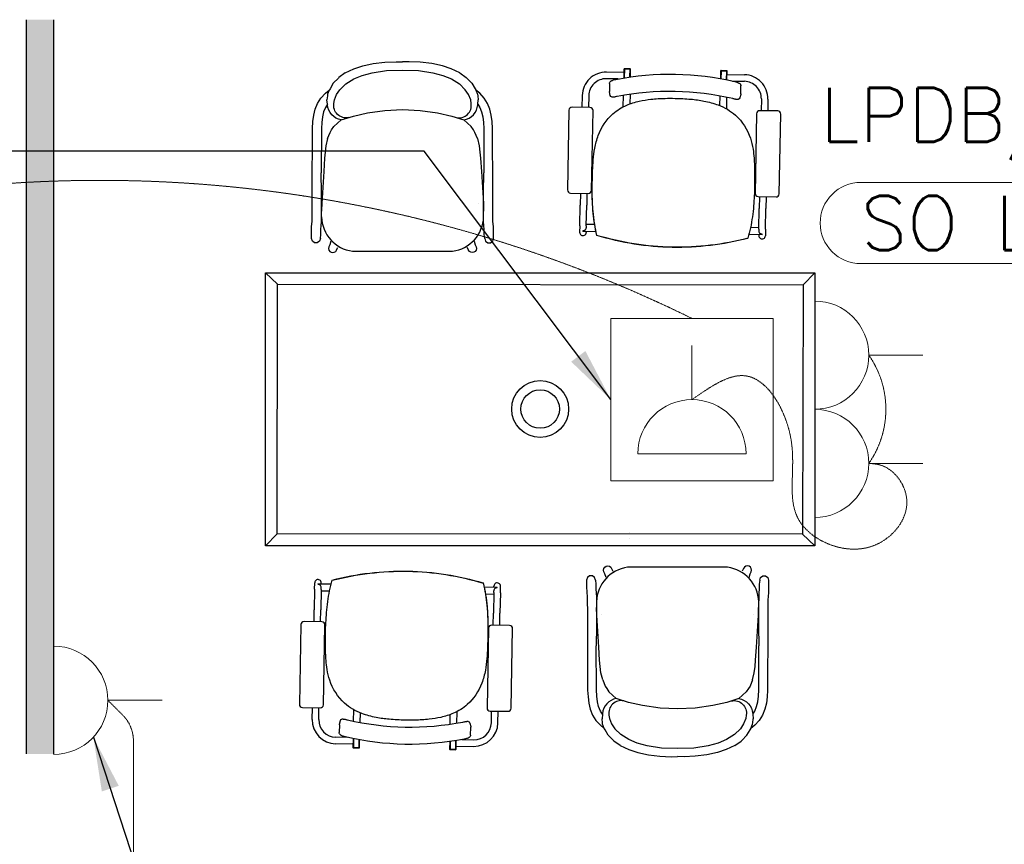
# Model space of a CAD drawing. Header units: millimetres. Extents: x -11575 to 52845, y -36266 to 23021.
# Tile 29 of 184: x 10835 to 13565, y 13865 to 16152. Entities that reach past the tile are written whole.
import ezdxf
from ezdxf.enums import TextEntityAlignment as Align

# ---------------------------------------------------------------- set-up
doc = ezdxf.new("R2010")
doc.units = ezdxf.units.MM
doc.header["$MEASUREMENT"] = 0
doc.linetypes.add('HIDDENX2', pattern=[0.75, 0.5, -0.25])
doc.layers.get('0').update_dxf_attribs({"lineweight": 5})
doc.layers.add('ELEC-SO-LVL-TAG', color=7, linetype='Continuous')
doc.layers.add('GREY SCALE', color=9, linetype='Continuous', true_color=0x808080)
for name, color, linetype, lineweight, true_color in [('GREYSCALE', 9, 'Continuous', 0, 0x808080), ('M-MEP-ELPR-CKT', 7, 'HIDDENX2', 20, 0x960000), ('M-MEP-ELPR-SOCKET', 5, 'Continuous', 20, 0x0000ff)]:
    doc.layers.add(name, color=color, linetype=linetype, lineweight=lineweight, true_color=true_color)
doc.layers.add('M-MEP-ELLG-TEXT', color=7, linetype='Continuous', lineweight=20)
doc.styles.add('Oswald Light', font='txt')
doc.styles.add('ROMANS-100', font='romans.shx')
doc.styles.get("Standard").update_dxf_attribs({"font": 'romans.shx'})
doc.dimstyles.new('MDS-50', dxfattribs={"dimtxt": 100, "dimasz": 100, "dimexe": 50, "dimexo": 50, "dimgap": 25, "dimtad": 1, "dimdec": 0, "dimtxsty": 'Oswald Light', "dimcen": 0, "dimdle": 1.5875, "dimazin": 0, "dimtfac": 1, "dimtdec": 0, "dimtix": 1, "dimtmove": 0, "dimatfit": 0, "dimfxl": 1, "dimfrac": 2, "dimtolj": 1, "dimarcsym": 0})

# ---------------------------------------------------------------- blocks, each defined once
blk = doc.blocks.new('FLOOR PLAN')
at = {"layer": 'GREYSCALE', "lineweight": -2, "ltscale": 0.25, "transparency": 33554687}
h = blk.add_hatch(color=0, dxfattribs=at)
h.dxf.hatch_style = 1
h.paths.add_polyline_path([(10853.6, 14115.7), (10929.9, 14115.7), (10929.9, 16151.6), (10853.6, 16151.6)])
at = {"layer": 'GREYSCALE', "color": 0, "lineweight": -2, "ltscale": 0.25}
for p, q in [((10853.6, 16151.6), (10853.6, 14115.7)), ((10929.9, 14115.7), (10929.9, 16151.6))]:
    blk.add_line(p, q, dxfattribs=at)
at = {"layer": 'GREYSCALE', "color": 0, "lineweight": -2}
for p, q in [((12510.4, 16005.2), (12462.1, 16006.1)), ((12510.5, 16014.3), (12510.1, 15990.1)), ((12511.7, 16014), (12511.3, 15990.3)), ((12527.5, 16014), (12511.7, 16014.3)), ((12511.7, 16014.3), (12511.7, 16014)), ((12527.5, 16013.7), (12511.7, 16014)), ((12527.5, 16015.2), (12511.8, 16015.5)), ((12527.1, 15992.7), (12527.5, 16014)), ((12527.5, 16013.7), (12527.1, 15992.7)), ((12528.3, 15992.9), (12528.7, 16014)), ((12778.3, 16009.3), (12777.9, 15988.2)), ((12779.5, 16009), (12779.1, 15987.9)), ((12795.3, 16009), (12779.5, 16009.3)), ((12779.5, 16009.3), (12779.5, 16009)), ((12795.3, 16008.7), (12779.5, 16009)), ((12795.3, 16010.2), (12779.6, 16010.5)), ((12794.9, 15984.9), (12795.3, 16009)), ((12795.3, 16008.7), (12794.9, 15984.9)), ((12796, 15984.7), (12796.5, 16009)), ((12796.3, 15999.8), (12844.6, 15998.9)), ((12494.4, 15987.4), (12461.8, 15988)), ((12470.4, 15974.9), (12470, 15952.9)), ((12811.2, 15981.4), (12844.2, 15980.8)), ((12834.3, 15946.1), (12834.7, 15968.1)), ((12394.6, 15941.1), (12394, 15908.5)), ((12412.8, 15940.8), (12412.2, 15908.2)), ((12472.5, 15941.5), (12470.2, 15951.2)), ((12508.6, 15910), (12509.2, 15941.7)), ((12527.4, 15944.6), (12526.9, 15918)), ((12834, 15944.4), (12831.3, 15934.8)), ((11706.3, 15918.7), (11706.4, 15919.5)), ((12087.1, 15918.7), (12086.9, 15919.5)), ((12776.5, 15913.2), (12777, 15939.9)), ((12795.1, 15936.3), (12794.5, 15904.6)), ((12891.4, 15931.8), (12890.8, 15899.2)), ((12909.6, 15931.5), (12908.9, 15898.9)), ((11686.8, 15906.8), (11686.8, 15906.8)), ((11896.6, 15902.4), (11896.7, 15902.4)), ((12106.5, 15906.8), (12106.5, 15906.8)), ((12358, 15900.7), (12353.8, 15679.6)), ((12416.3, 15908.1), (12366.7, 15909)), ((12420.5, 15678.3), (12424.7, 15899.4)), ((12878.3, 15890.9), (12874.1, 15669.8)), ((12936.6, 15898.4), (12887, 15899.3)), ((12940.8, 15668.6), (12944.9, 15889.7)), ((12362.2, 15670.9), (12411.8, 15670)), ((12389.6, 15670.4), (12388.9, 15637.3)), ((12407.7, 15670), (12407.1, 15636.9)), ((11686.6, 15641.5), (11686.6, 15641.5)), ((12106.7, 15641.5), (12106.7, 15641.5)), ((12882.5, 15661.1), (12932.1, 15660.2)), ((12886.3, 15661.1), (12885.7, 15627.9)), ((12904.5, 15660.7), (12903.9, 15627.6)), ((12387.9, 15580.1), (12388.9, 15637.3)), ((12406, 15579.8), (12407.1, 15636.9)), ((12884.6, 15570.8), (12885.7, 15627.9)), ((12902.8, 15570.5), (12903.9, 15627.6)), ((12387.9, 15580.1), (12387.5, 15562.2)), ((12396.7, 15565.9), (12396.7, 15564.5)), ((12433, 15563.8), (12396.8, 15564.5)), ((12405.7, 15564.3), (12405.7, 15561.8)), ((12406, 15579.8), (12405.9, 15574.9)), ((12429.3, 15583.4), (12406.1, 15583.9)), ((12884.7, 15574.9), (12861.5, 15575.3)), ((12884.6, 15570.8), (12884.5, 15565.9)), ((12902.8, 15570.5), (12902.5, 15552.5)), ((12893.3, 15555.2), (12857.1, 15555.9)), ((12884.4, 15555.4), (12884.3, 15552.9)), ((12893.4, 15555.2), (12893.5, 15556.6)), ((12644.3, 15520.8), (12644.3, 15520.3)), ((12644.3, 15520.8), (12644.3, 15520.3)), ((12644.3, 15520.8), (12644.3, 15520.8)), ((12644.3, 15520.8), (12644.3, 15520.8)), ((11516.6, 15449.9), (11550, 15417.8)), ((13039.2, 15449.9), (13007.1, 15416.5)), ((11516.6, 14693), (11548.7, 14726.4)), ((12525.7, 14730.9), (12525.7, 14730.6)), ((12526.1, 14713.1), (12526.1, 14712.8)), ((13039.2, 14693), (13005.8, 14725.1)), ((11911.5, 14622.1), (11911.5, 14622.6)), ((11911.5, 14622.1), (11911.5, 14622.6)), ((11911.5, 14622.1), (11911.5, 14622.1)), ((11911.5, 14622.1), (11911.5, 14622.1)), ((11653, 14572.4), (11653.3, 14590.4)), ((11662.4, 14587.7), (11662.3, 14586.3)), ((11662.5, 14587.7), (11698.7, 14587)), ((11671.1, 14572.1), (11671.2, 14577)), ((11671.4, 14587.5), (11671.5, 14590)), ((12122.7, 14579.1), (12159, 14578.4)), ((12150, 14578.6), (12150.1, 14581.1)), ((12159.1, 14577), (12159.1, 14578.4)), ((12167.9, 14562.8), (12168.2, 14580.7)), ((11653, 14572.4), (11651.9, 14515.3)), ((11671.1, 14572.1), (11670.1, 14514.9)), ((11671.1, 14568), (11694.3, 14567.6)), ((12126.4, 14559.5), (12149.7, 14559)), ((12149.8, 14563.1), (12148.7, 14506)), ((12149.8, 14563.1), (12149.8, 14568)), ((12167.9, 14562.8), (12166.8, 14505.6)), ((11651.3, 14482.2), (11651.9, 14515.3)), ((11669.4, 14481.8), (11670.1, 14514.9)), ((12148.1, 14472.8), (12148.7, 14506)), ((12166.2, 14472.5), (12166.8, 14505.6)), ((12449, 14501.4), (12449, 14501.4)), ((12869.2, 14501.4), (12869.2, 14501.4)), ((11615, 14474.3), (11610.8, 14253.2)), ((11673.3, 14481.7), (11623.7, 14482.7)), ((11677.5, 14252), (11681.7, 14473)), ((12193.6, 14472), (12144, 14472.9)), ((12135.3, 14464.5), (12131.1, 14243.5)), ((12197.8, 14242.2), (12201.9, 14463.3)), ((11619.2, 14244.5), (11668.8, 14243.6)), ((11646.2, 14211.4), (11646.8, 14244)), ((11664.4, 14211.1), (11665, 14243.7)), ((11760.6, 14206.6), (11761.2, 14238.3)), ((11779.2, 14229.6), (11778.7, 14203)), ((12028.4, 14198.3), (12028.9, 14224.9)), ((12047.2, 14232.9), (12046.6, 14201.1)), ((12139.5, 14234.8), (12189.1, 14233.9)), ((12143, 14202.1), (12143.6, 14234.7)), ((12161.1, 14201.8), (12161.7, 14234.4)), ((12449.2, 14236.1), (12449.2, 14236.1)), ((12468.7, 14224.2), (12468.8, 14223.4)), ((12659.1, 14240.4), (12659.1, 14240.4)), ((12849.5, 14224.2), (12849.4, 14223.4)), ((12869, 14236.1), (12869, 14236.1)), ((11721.5, 14196.8), (11721.1, 14174.8)), ((11721.8, 14198.5), (11724.4, 14208.1)), ((12083.3, 14201.4), (12085.6, 14191.6)), ((12085.4, 14168), (12085.8, 14190)), ((11759.5, 14143), (11711.2, 14143.9)), ((11744.6, 14161.5), (11711.6, 14162.1)), ((11759.7, 14158.2), (11759.3, 14133.9)), ((11760.5, 14134.2), (11760.9, 14158)), ((11760.9, 14158), (11760.5, 14133.9)), ((11776.3, 14133.9), (11776.6, 14154.9)), ((11777.4, 14133.6), (11777.8, 14154.7)), ((12027.5, 14150), (12027.1, 14128.9)), ((12028.3, 14129.2), (12028.7, 14150.2)), ((12028.7, 14150.2), (12028.3, 14128.9)), ((12044.1, 14128.9), (12044.5, 14152.6)), ((12045.3, 14128.6), (12045.7, 14152.8)), ((12061.4, 14155.5), (12094, 14154.9)), ((11760.5, 14134.2), (11776.3, 14133.9)), ((11760.5, 14133.9), (11776.2, 14133.6)), ((11760.5, 14132.7), (11776.2, 14132.4)), ((11776.2, 14133.6), (11776.3, 14133.9)), ((12028.3, 14129.2), (12044.1, 14128.9)), ((12028.3, 14128.9), (12044.1, 14128.6)), ((12028.3, 14127.7), (12044, 14127.4)), ((12044.1, 14128.6), (12044.1, 14128.9)), ((12045.4, 14137.7), (12093.7, 14136.8))]:
    blk.add_line(p, q, dxfattribs=at)
at = {"layer": 'GREYSCALE', "color": 0, "lineweight": -2, "ltscale": 3}
for p, q in [((11516.6, 14693), (11516.6, 15449.9)), ((11516.6, 15449.9), (13039.2, 15449.9)), ((13039.2, 15449.9), (13039.2, 14693)), ((11548.7, 14726.4), (11550, 15417.8)), ((11550, 15417.8), (13007.1, 15416.5)), ((13007.1, 15416.5), (13005.8, 14725.1)), ((13005.8, 14725.1), (11548.7, 14726.4)), ((13039.2, 14693), (11516.6, 14693))]:
    blk.add_line(p, q, dxfattribs=at)
at = {"layer": 'GREYSCALE', "color": 0, "lineweight": -2}
for points in [[(11737.9, 16003.9), (11761.6, 16015.3), (11786.2, 16023.3), (11815.6, 16029.7), (11847.9, 16033.6), (11878.7, 16034.7), (11896.7, 16034.5)], [(12055.4, 16003.9), (12031.7, 16015.3), (12007.2, 16023.3), (11977.7, 16029.7), (11945.5, 16033.6), (11914.6, 16034.7), (11896.7, 16034.5)], [(11737.9, 16003.9), (11720.2, 15991.4), (11718.8, 15989.8), (11704.3, 15975.2), (11695.7, 15960.3), (11693.9, 15957.2), (11693.5, 15956.3), (11688.9, 15944.9), (11688.3, 15940.5), (11687.2, 15929.4)], [(11784.6, 15997.2), (11812.3, 16004.5), (11852, 16010.8), (11896.7, 16011.9), (11941.3, 16010.8), (11981, 16004.5), (12008.8, 15997.2), (12032.1, 15987.3), (12054.3, 15973.4)], [(12055.4, 16003.9), (12073.1, 15991.4), (12074.5, 15989.8), (12089, 15975.2), (12097.6, 15960.3), (12099.5, 15957.2), (12099.8, 15956.3), (12104.4, 15944.9), (12105, 15940.5), (12106.1, 15929.4)], [(11668.8, 15544.9), (11666.5, 15537.8), (11660.4, 15533.3), (11652.9, 15533.3), (11646.8, 15537.8), (11644.4, 15544.9), (11644.4, 15545.1), (11644.4, 15545.3), (11644.4, 15564.9), (11644.7, 15577.4), (11646, 15592.9), (11646.4, 15598.1), (11646.4, 15608.7), (11646.5, 15627.1), (11646.6, 15672.6), (11647.4, 15850.3), (11648.4, 15869), (11650.6, 15886.6), (11654.7, 15903.4), (11661.1, 15919.3), (11670.4, 15934.2), (11682.8, 15947.8), (11693.5, 15956.3)], [(12124.5, 15544.9), (12126.9, 15537.8), (12133, 15533.3), (12140.5, 15533.3), (12146.6, 15537.8), (12148.9, 15544.9), (12148.9, 15545.1), (12148.9, 15545.3), (12148.9, 15564.9), (12148.6, 15577.4), (12147.4, 15592.9), (12147, 15598.1), (12146.9, 15608.7), (12146.8, 15627.1), (12146.8, 15672.6), (12145.9, 15850.3), (12145, 15869), (12142.7, 15886.6), (12138.7, 15903.4), (12132.3, 15919.3), (12123, 15934.2), (12110.6, 15947.8), (12099.8, 15956.3)], [(11688.2, 15917), (11682.8, 15908.3), (11677.9, 15896), (11674.6, 15882.3), (11672.6, 15866.8), (11671.7, 15849.5), (11671.2, 15727.4)], [(12105.1, 15917), (12110.5, 15908.3), (12115.5, 15896), (12118.8, 15882.3), (12120.7, 15866.8), (12121.6, 15849.5), (12122.1, 15727.4)], [(11726.8, 15873.7), (11760.5, 15884.1), (11799.4, 15893.1), (11847.9, 15900.1), (11896.6, 15902.4), (11896.7, 15902.4), (11945.4, 15900.1), (11993.9, 15893.1), (12032.9, 15884.1), (12066.5, 15873.7)], [(11689, 15821.8), (11684.3, 15801.9), (11682, 15784.6), (11680.5, 15767.3), (11678.2, 15731.1), (11672.5, 15642.1), (11672, 15624.2), (11672, 15623.8), (11672.1, 15620.9)], [(12104.3, 15821.8), (12109.1, 15801.9), (12111.4, 15784.6), (12112.8, 15767.3), (12115.2, 15731.1), (12120.9, 15642.1), (12121.4, 15624.2), (12121.4, 15623.8), (12121.2, 15620.9)], [(11668.8, 15544.9), (11670.2, 15556), (11670.2, 15559), (11670.4, 15571.2), (11671.1, 15579.9), (11671.8, 15593.2), (11671.9, 15598.1), (11672, 15608.6), (11672, 15627), (11672.1, 15672.5), (11671.2, 15727.3)], [(12124.5, 15544.9), (12123.2, 15556), (12123.1, 15559), (12122.9, 15571.2), (12122.2, 15579.9), (12121.5, 15593.2), (12121.5, 15598.1), (12121.4, 15608.6), (12121.3, 15627), (12121.2, 15672.5), (12122.1, 15727.3)], [(11698.3, 15537.7), (11695.1, 15527.6), (11692.5, 15521.9), (11692.4, 15521.8), (11691.5, 15517.4), (11692.4, 15512.9), (11694.9, 15509.2), (11698.7, 15506.7), (11703.1, 15505.8), (11707.5, 15506.7), (11711.3, 15509.2), (11713.8, 15512.9), (11713.9, 15513.1), (11717.3, 15520.1)], [(12095, 15537.7), (12098.2, 15527.6), (12100.8, 15521.9), (12100.9, 15521.8), (12101.8, 15517.4), (12100.9, 15512.9), (12098.4, 15509.2), (12094.7, 15506.7), (12090.2, 15505.8), (12085.8, 15506.7), (12082, 15509.2), (12079.5, 15512.9), (12079.5, 15513.1), (12076, 15520.1)], [(12460.7, 14605.2), (12457.5, 14615.3), (12454.9, 14621), (12454.9, 14621.1), (12454, 14625.5), (12454.9, 14629.9), (12457.4, 14633.7), (12461.1, 14636.2), (12465.6, 14637.1), (12470, 14636.2), (12473.7, 14633.7), (12476.2, 14629.9), (12476.3, 14629.8), (12479.8, 14622.8)], [(12857.5, 14605.2), (12860.7, 14615.3), (12863.3, 14621), (12863.4, 14621.1), (12864.2, 14625.5), (12863.4, 14629.9), (12860.8, 14633.7), (12857.1, 14636.2), (12852.7, 14637.1), (12848.2, 14636.2), (12844.5, 14633.7), (12842, 14629.9), (12841.9, 14629.8), (12838.5, 14622.8)], [(12431.2, 14598), (12428.9, 14605.1), (12422.8, 14609.6), (12415.3, 14609.6), (12409.2, 14605.1), (12406.9, 14598), (12406.9, 14597.8), (12406.9, 14597.6), (12406.9, 14577.9), (12407.1, 14565.4), (12408.4, 14550), (12408.8, 14544.8), (12408.9, 14534.2), (12409, 14515.8), (12409, 14470.3), (12409.8, 14292.6), (12410.8, 14273.9), (12413, 14256.3), (12417.1, 14239.5), (12423.5, 14223.6), (12432.8, 14208.7), (12445.2, 14195.1), (12455.9, 14186.6)], [(12887, 14598), (12889.3, 14605.1), (12895.4, 14609.6), (12902.9, 14609.6), (12909, 14605.1), (12911.3, 14598), (12911.3, 14597.8), (12911.3, 14597.6), (12911.3, 14577.9), (12911.1, 14565.4), (12909.8, 14550), (12909.4, 14544.8), (12909.3, 14534.2), (12909.2, 14515.8), (12909.2, 14470.3), (12908.4, 14292.6), (12907.4, 14273.9), (12905.2, 14256.3), (12901.1, 14239.5), (12894.7, 14223.6), (12885.4, 14208.7), (12873, 14195.1), (12862.3, 14186.6)], [(12431.2, 14598), (12432.6, 14586.9), (12432.6, 14583.9), (12432.8, 14571.7), (12433.6, 14563), (12434.3, 14549.6), (12434.3, 14544.8), (12434.4, 14534.3), (12434.5, 14515.9), (12434.5, 14470.4), (12433.6, 14415.5)], [(12887, 14598), (12885.6, 14586.9), (12885.6, 14583.9), (12885.4, 14571.7), (12884.6, 14563), (12883.9, 14549.6), (12883.9, 14544.8), (12883.8, 14534.3), (12883.7, 14515.9), (12883.7, 14470.4), (12884.6, 14415.5)], [(12451.5, 14321.1), (12446.7, 14341), (12444.4, 14358.3), (12442.9, 14375.6), (12440.6, 14411.8), (12434.9, 14500.8), (12434.4, 14518.7), (12434.4, 14519.1), (12434.5, 14522)], [(12866.7, 14321.1), (12871.5, 14341), (12873.8, 14358.3), (12875.3, 14375.6), (12877.6, 14411.8), (12883.3, 14500.8), (12883.8, 14518.7), (12883.8, 14519.1), (12883.7, 14522)], [(12450.7, 14225.9), (12445.2, 14234.6), (12440.3, 14246.9), (12437, 14260.6), (12435.1, 14276.1), (12434.2, 14293.4), (12433.6, 14415.5)], [(12867.5, 14225.9), (12873, 14234.6), (12877.9, 14246.9), (12881.2, 14260.6), (12883.1, 14276.1), (12884, 14293.4), (12884.6, 14415.5)], [(12828.9, 14269.2), (12795.3, 14258.8), (12756.4, 14249.8), (12707.8, 14242.8), (12659.1, 14240.4), (12659.1, 14240.4), (12610.4, 14242.8), (12561.8, 14249.8), (12522.9, 14258.8), (12489.3, 14269.2)], [(12500.4, 14138.9), (12482.6, 14151.5), (12481.2, 14153.1), (12466.7, 14167.7), (12458.1, 14182.6), (12456.3, 14185.7), (12455.9, 14186.6), (12451.3, 14198), (12450.7, 14202.4), (12449.6, 14213.5)], [(12817.8, 14138.9), (12835.6, 14151.5), (12837, 14153.1), (12851.5, 14167.7), (12860.1, 14182.6), (12861.9, 14185.7), (12862.3, 14186.6), (12866.9, 14198), (12867.5, 14202.4), (12868.6, 14213.5)], [(12771.2, 14145.7), (12743.5, 14138.4), (12703.8, 14132.1), (12659.1, 14130.9), (12614.5, 14132.1), (12574.7, 14138.4), (12547, 14145.7), (12523.7, 14155.6), (12501.5, 14169.5)], [(12500.4, 14138.9), (12524, 14127.6), (12548.6, 14119.6), (12578.1, 14113.2), (12610.3, 14109.3), (12641.1, 14108.1), (12659.1, 14108.3)], [(12817.8, 14138.9), (12794.2, 14127.6), (12769.6, 14119.6), (12740.2, 14113.2), (12707.9, 14109.3), (12677.1, 14108.1), (12659.1, 14108.3)]]:
    blk.add_lwpolyline(points, dxfattribs=at)
for points in [[(11747.5, 15880.1, -0.526709), (11706.4, 15919.5), (11707.7, 15929.1), (11713.8, 15944), (11722.6, 15957.3), (11739.1, 15973.4), (11761.3, 15987.3), (11784.6, 15997.2)], [(12488.1, 15986.1), (12488.1, 15986.1, -0.106115), (12817.5, 15980)], [(12045.8, 15880.1, 0.526709), (12086.9, 15919.5), (12085.6, 15929.1), (12079.5, 15944), (12070.7, 15957.3), (12054.3, 15973.4)], [(12470.4, 15974.9, -0.143467), (12471.6, 15978.6, -0.07219), (12473.3, 15980.5, -0.039766), (12475, 15981.7, -0.022115), (12476.6, 15982.6, -0.017208), (12478.4, 15983.4, -0.021304), (12481.8, 15984.6, -0.027023), (12488.1, 15986.1)], [(12817.5, 15980, -0.026771), (12823.6, 15978.2, -0.020694), (12827, 15976.8, -0.016461), (12828.8, 15976, -0.042359), (12831.3, 15974.4, -0.059613), (12833.1, 15972.7, -0.104385), (12834.4, 15969.9, -0.06795), (12834.7, 15968.1)], [(12470.2, 15951.2), (12470.2, 15951.2, -0.062769), (12470, 15952.9)], [(12491.8, 15938.6, -0.004233), (12487.1, 15937.7, -0.00481), (12484.3, 15937.2, -0.008671), (12481.9, 15936.9, -0.011237), (12480.4, 15936.7, -0.022248), (12478.9, 15936.7, -0.039049), (12477.6, 15936.8, -0.300994), (12472.5, 15941.5)], [(12812, 15932.6), (12812, 15932.6, 0.105972), (12491.8, 15938.6)], [(12834.3, 15946.1), (12834.3, 15946.1, -0.062723), (12834, 15944.4)], [(11689, 15821.8), (11695.9, 15839.1), (11700.2, 15845.9), (11706.3, 15855.3), (11726.8, 15873.7, -0.349179), (11688.4, 15915.5), (11688.2, 15917), (11687.2, 15929.4)], [(12104.3, 15821.8), (12097.5, 15839.1), (12093.1, 15845.9), (12087.1, 15855.3), (12066.5, 15873.7, 0.349179), (12105, 15915.5), (12105.1, 15917), (12106.1, 15929.4)], [(12423.6, 15732.1, -0.009988), (12425.5, 15762.7, -0.0241), (12429.6, 15795.2, -0.045191), (12439.2, 15830.7, -0.119714), (12479.6, 15890.4, -0.080463), (12518, 15914.4, -0.046498), (12553, 15925.7, -0.028639), (12585.3, 15931.1, -0.022988), (12624.7, 15933.5, -0.010481), (12652, 15933.5)], [(12652, 15933.4, -0.017649), (12696, 15931.2, -0.024735), (12732.3, 15926.1, -0.04293), (12771.8, 15915.1, -0.092853), (12819.9, 15886.5, -0.127383), (12860.9, 15822.7, -0.0396), (12868.2, 15792.7, -0.022183), (12871.2, 15768, -0.012078), (12872.3, 15746.9, -0.006956), (12872.7, 15723.6)], [(12831.3, 15934.8, -0.260013), (12827.1, 15930.5, -0.07066), (12825, 15930.2, -0.024429), (12823.8, 15930.3, -0.014445), (12822.3, 15930.4, -0.009002), (12820.7, 15930.7, -0.006112), (12818.1, 15931.2, -0.003772), (12815.1, 15931.8, -0.002709), (12812, 15932.6)], [(12435.5, 15553.6, -0.034746), (12425.4, 15614.5, -0.019543), (12422.6, 15662.7, -0.010314), (12422.6, 15699.6, -0.005715), (12423.7, 15732.1)], [(12435.5, 15553.1, -0.037417), (12424.8, 15619.5, -0.010908), (12423.2, 15645.2, -0.01045), (12422.4, 15677.1, -0.00839), (12422.9, 15711.2, -0.002115), (12423.3, 15723.2)], [(12872.7, 15723.6, -0.004989), (12872.5, 15691.1, -0.016595), (12869.8, 15635.4, -0.029294), (12861.3, 15574.7, -0.017446), (12854.2, 15545.6)], [(12435.5, 15553.5, -0.035107), (12425.3, 15615, -0.014267), (12423, 15648.4, -0.01493), (12422.6, 15698.4)], [(11671.9, 15605, 0.369238), (11758.3, 15509.7), (12035.1, 15509.7, 0.369238), (12121.4, 15605)], [(12402.3, 15567.8), (12402.3, 15567.8, -0.162507), (12396.7, 15565.9)], [(12396.7, 15564.5), (12396.7, 15564.5, 0.003597), (12396.8, 15564.5)], [(12893.5, 15556.6), (12893.5, 15556.6, -0.162787), (12887.9, 15558.7)], [(12644.3, 15520.8), (12644.3, 15520.8, -0.068473), (12435.5, 15553.6)], [(12644.3, 15520.8), (12644.3, 15520.8, -0.068473), (12435.5, 15553.5)], [(12644.3, 15520.3), (12644.3, 15520.3, -0.068515), (12435.5, 15553.1)], [(12854.2, 15545.6), (12854.2, 15545.6, -0.068474), (12644.3, 15520.8)], [(12854.2, 15545.2), (12854.2, 15545.2, -0.068515), (12644.3, 15520.3)], [(12893.3, 15555.2), (12893.3, 15555.2, 0.003416), (12893.4, 15555.2)], [(12883.9, 14537.9, 0.369238), (12797.5, 14633.2), (12520.7, 14633.2, 0.369238), (12434.4, 14537.9)], [(11701.6, 14597.7), (11701.6, 14597.7, -0.068515), (11911.5, 14622.6)], [(11701.6, 14597.3), (11701.6, 14597.3, -0.068474), (11911.5, 14622.1)], [(11911.5, 14622.6), (11911.5, 14622.6, -0.068515), (12120.3, 14589.8)], [(11911.5, 14622.1), (11911.5, 14622.1, -0.068473), (12120.3, 14589.4)], [(11911.5, 14622.1), (11911.5, 14622.1, -0.068473), (12120.3, 14589.3)], [(11662.3, 14586.3), (11662.3, 14586.3, -0.162787), (11667.9, 14584.2)], [(11662.5, 14587.7), (11662.5, 14587.7, 0.003416), (11662.4, 14587.7)], [(11683, 14419.3, -0.004989), (11683.2, 14451.8, -0.016595), (11686, 14507.5, -0.029294), (11694.5, 14568.2, -0.017446), (11701.6, 14597.3)], [(12120.3, 14589.8, -0.037417), (12130.9, 14523.4, -0.010908), (12132.6, 14497.7, -0.01045), (12133.4, 14465.8, -0.00839), (12132.9, 14431.7, -0.002115), (12132.5, 14419.7)], [(12120.3, 14589.4, -0.035107), (12130.5, 14527.9, -0.014267), (12132.7, 14494.5, -0.01493), (12133.2, 14444.5)], [(12120.3, 14589.3, -0.034746), (12130.4, 14528.4, -0.019543), (12133.2, 14480.2, -0.010314), (12133.2, 14443.3, -0.005715), (12132.1, 14410.8)], [(12153.5, 14575.1), (12153.5, 14575.1, -0.162507), (12159.1, 14577)], [(12159.1, 14578.4), (12159.1, 14578.4, 0.003597), (12159, 14578.4)], [(11903.7, 14209.5, -0.017649), (11859.8, 14211.7, -0.024735), (11823.5, 14216.8, -0.04293), (11784, 14227.8, -0.092853), (11735.9, 14256.4, -0.127383), (11694.9, 14320.1, -0.0396), (11687.5, 14350.2, -0.022183), (11684.6, 14374.9, -0.012078), (11683.4, 14396, -0.006956), (11683, 14419.3)], [(12132.1, 14410.8, -0.009988), (12130.3, 14380.2, -0.0241), (12126.2, 14347.7, -0.045191), (12116.6, 14312.2, -0.119714), (12076.2, 14252.5, -0.080463), (12037.8, 14228.4, -0.046498), (12002.8, 14217.2, -0.028639), (11970.5, 14211.8, -0.022988), (11931.1, 14209.4, -0.010481), (11903.7, 14209.4)], [(12451.5, 14321.1), (12458.3, 14303.8), (12462.7, 14297), (12468.7, 14287.6), (12489.3, 14269.2, 0.349179), (12450.8, 14227.4), (12450.7, 14225.9), (12449.6, 14213.5)], [(12866.7, 14321.1), (12859.9, 14303.8), (12855.5, 14297), (12849.5, 14287.6), (12828.9, 14269.2, -0.349179), (12867.4, 14227.4), (12867.5, 14225.9), (12868.6, 14213.5)], [(12509.9, 14262.8, 0.526709), (12468.8, 14223.4), (12470.2, 14213.7), (12476.2, 14198.9), (12485.1, 14185.6), (12501.5, 14169.5)], [(12808.3, 14262.8, -0.526709), (12849.4, 14223.4), (12848, 14213.7), (12842, 14198.9), (12833.2, 14185.6), (12816.7, 14169.5), (12794.5, 14155.6), (12771.2, 14145.7)], [(11721.5, 14196.8), (11721.5, 14196.8, -0.062723), (11721.8, 14198.5)], [(11724.4, 14208.1, -0.260013), (11728.7, 14212.4, -0.07066), (11730.8, 14212.7, -0.024429), (11732, 14212.6, -0.014445), (11733.5, 14212.5, -0.009002), (11735.1, 14212.2, -0.006112), (11737.7, 14211.7, -0.003772), (11740.6, 14211, -0.002709), (11743.8, 14210.3)], [(11743.8, 14210.3), (11743.8, 14210.3, 0.105972), (12064, 14204.3)], [(12064, 14204.3, -0.004233), (12068.7, 14205.2, -0.00481), (12071.5, 14205.7, -0.008671), (12073.9, 14206, -0.011237), (12075.4, 14206.2, -0.022248), (12076.8, 14206.2, -0.039049), (12078.2, 14206.1, -0.300994), (12083.3, 14201.4)], [(11738.3, 14162.9, -0.026771), (11732.2, 14164.7, -0.020694), (11728.8, 14166.1, -0.016461), (11727, 14166.9, -0.042359), (11724.5, 14168.5, -0.059613), (11722.7, 14170.2, -0.104385), (11721.3, 14173, -0.06795), (11721.1, 14174.8)], [(12085.4, 14168, -0.143467), (12084.2, 14164.3, -0.07219), (12082.5, 14162.4, -0.039766), (12080.8, 14161.2, -0.022115), (12079.2, 14160.3, -0.017208), (12077.4, 14159.5, -0.021304), (12073.9, 14158.3, -0.027023), (12067.7, 14156.8)], [(12085.6, 14191.6), (12085.6, 14191.6, -0.062769), (12085.8, 14190)], [(12067.7, 14156.8), (12067.7, 14156.8, -0.106115), (11738.3, 14162.9)]]:
    blk.add_lwpolyline(points, format="xyb", dxfattribs=at)
for radius in [78.9, 53.5]:
    blk.add_circle((12278.2, 15072.1), radius, dxfattribs=at)
for centre, radius, start, end in [((12460.9, 15939.9), 66.2, 88.9265, 178.9265), ((12511.7, 16014.3), 1.21, 88.9265, 178.9265), ((12527.5, 16014), 1.21, 358.9265, 88.9265), ((12779.6, 16009.3), 1.21, 88.9265, 178.9265), ((12795.3, 16009), 1.21, 358.9265, 88.9265), ((12843.3, 15932.7), 66.2, 358.9265, 88.9265), ((12460.9, 15939.9), 48.1, 88.9265, 178.9265), ((12843.3, 15932.7), 48.1, 358.9265, 88.9265), ((11712.5, 14210.2), 66.2, 178.9265, 268.9265), ((11712.5, 14210.2), 48.1, 178.9265, 268.9265), ((12094.9, 14203), 66.2, 268.9265, 358.9265), ((12094.9, 14203), 48.1, 268.9265, 358.9265), ((11760.5, 14133.9), 1.21, 178.9265, 268.9265), ((11776.2, 14133.6), 1.21, 268.9265, 358.9265), ((12028.3, 14128.9), 1.21, 178.9265, 268.9265), ((12044, 14128.6), 1.21, 268.9265, 358.9265)]:
    blk.add_arc(centre, radius, start, end, dxfattribs=at)
for centre, major_axis, ratio, start_param, end_param in [((12366.6, 15900.4), (5.99, -6.22), 0.992436, 2.359991, 3.923195), ((12416.1, 15899.5), (-6.22, -5.99), 0.992436, 2.359991, 3.923195), ((12886.9, 15890.7), (-5.99, 6.22), 0.992436, -0.781602, 0.781602), ((12936.3, 15889.8), (6.22, 5.99), 0.992436, -0.781602, 0.781602), ((12362.5, 15679.5), (-6.22, -5.99), 0.992436, -0.781602, 0.781602), ((12411.9, 15678.6), (5.99, -6.22), 0.992436, -0.781602, 0.781602), ((12882.7, 15669.8), (6.22, 5.99), 0.992436, 2.359991, 3.923195), ((12932.2, 15668.8), (-5.99, 6.22), 0.992436, 2.359991, 3.923195), ((12396.6, 15562), (-9.07, 0.17), 0.999507, 0, 3.141593), ((12396.9, 15575), (-9.07, 0.17), 0.999507, 2.230741, 3.141593), ((12893.6, 15565.7), (9.07, -0.17), 0.999507, 3.141593, 4.052444), ((12893.4, 15552.7), (-9.07, 0.17), 0.999507, 0, 3.141593), ((11662.4, 14590.2), (9.07, -0.17), 0.999507, 0, 3.141593), ((11662.2, 14577.2), (-9.07, 0.17), 0.999507, 3.141593, 4.052444), ((12159.2, 14580.9), (9.07, -0.17), 0.999507, 0, 3.141593), ((12158.9, 14567.9), (9.07, -0.17), 0.999507, 2.230741, 3.141593), ((11623.6, 14474.1), (5.99, -6.22), 0.992436, 2.359991, 3.923195), ((11673.1, 14473.1), (-6.22, -5.99), 0.992436, 2.359991, 3.923195), ((12143.9, 14464.3), (-5.99, 6.22), 0.992436, -0.781602, 0.781602), ((12193.3, 14463.4), (6.22, 5.99), 0.992436, -0.781602, 0.781602), ((11619.4, 14253.1), (-6.22, -5.99), 0.992436, -0.781602, 0.781602), ((11668.9, 14252.2), (5.99, -6.22), 0.992436, -0.781602, 0.781602), ((12139.7, 14243.4), (6.22, 5.99), 0.992436, 2.359991, 3.923195), ((12189.2, 14242.5), (-5.99, 6.22), 0.992436, 2.359991, 3.923195)]:
    blk.add_ellipse(centre, major_axis=major_axis, ratio=ratio, start_param=start_param, end_param=end_param, dxfattribs=at)
blk = doc.blocks.new('13A SSSO')
at = {"color": 0}
blk.add_lwpolyline([(0, 100), (0, 200)], dxfattribs=at)
blk.add_lwpolyline([(-100, 0), (100, 0, 1), (-100, 0)], format="xyb", dxfattribs=at)
blk = doc.blocks.new('13A SSSO-FB')
at = {"color": 0}
blk.add_lwpolyline([(-150, 150), (150, 150), (150, -150), (-150, -150)], close=True, dxfattribs=at)
blk.add_lwpolyline([(0, 0), (0, 100)], dxfattribs=at)
blk.add_lwpolyline([(-100, -100), (100, -100, 1), (-100, -100)], format="xyb", dxfattribs=at)
blk = doc.blocks.new('ELEC-SO-LVL-EQP-TAG')
at = {"color": 0}
blk.add_lwpolyline([(75, 72.5), (1075, 72.5, -0.414214), (1150, -2.5), (1150, -2.5, -0.414214), (1075, -77.5), (75, -77.5, -0.414214), (0, -2.5), (0, -2.5, -0.414214)], format="xyb", close=True, dxfattribs=at)
at = {"color": 0, "insert": (75, -2.5), "char_height": 100, "attachment_point": 4}
blk.add_mtext_dynamic_manual_height_columns('{\\Fromans|c0;SO LVL:}', width=1015.069, gutter_width=1, heights=[0], dxfattribs=at)
at = {"color": 0, "style": 'ROMANS-100'}
for tag, p in [('SO-EQP', (0, 197.5)), ('SO-LVL', (725, -2.5))]:
    blk.add_attdef(tag, text='', height=100, dxfattribs=at).set_placement(p, align=Align.MIDDLE_LEFT)

msp = doc.modelspace()

# ---------------------------------------------------------------- linework, layer by layer
at = {"layer": 'M-MEP-ELPR-CKT', "ltscale": 3}
msp.add_lwpolyline([(11079.9, 14264.5), (11121.3, 14223.1, -0.198912), (11150.6, 14152.4), (11150.6, 12887.4, 0.414214), (11250.6, 12787.4), (12297.8, 12787.4, -0.414214), (12397.8, 12687.4), (12397.8, 12440.2, -0.198912), (12368.6, 12369.5), (12327.1, 12328.1)], format="xyb", dxfattribs=at)
for centre, radius, start, end in [((11057.5, 11996.2), 3709.9, 63.7388, 116.8204), ((12974.7, 15071.4), 261.8, 325.0431, 34.9569)]:
    msp.add_arc(centre, radius, start, end, dxfattribs=at)
msp.add_spline([(12699, 15098.2), (12849.4, 15163.8), (12974.5, 14982.1), (12996.4, 14762.7), (13192.1, 14689.7), (13294.4, 14821.1), (13222.9, 14916.2), (13189.2, 14921.4)], degree=3, dxfattribs=at)

# ---------------------------------------------------------------- block references
at = {"layer": 'GREY SCALE'}
msp.add_blockref('FLOOR PLAN', (0, 0), dxfattribs=at)
at = {"layer": 'M-MEP-ELLG-TEXT'}
ref = msp.add_blockref('ELEC-SO-LVL-EQP-TAG', (13054.5, 15591.5), dxfattribs=dict(at, xscale=1.5, yscale=1.5, zscale=1.5))
ref.add_attrib('SO-EQP', 'LPDB/B11 (EQP-05)', dxfattribs={"layer": 'ELEC-SO-LVL-TAG', "height": 150, "style": 'ROMANS-100'}).set_placement((13054.4, 15887.7), align=Align.MIDDLE_LEFT)
ref.add_attrib('SO-LVL', '2000', dxfattribs={"layer": 'ELEC-SO-LVL-TAG', "height": 150, "style": 'ROMANS-100'}).set_placement((14141.9, 15587.7), align=Align.MIDDLE_LEFT)
at = {"layer": 'M-MEP-ELPR-SOCKET', "color": 1, "true_color": 0xff0000, "yscale": 1.5, "zscale": 1.5, "rotation": 270}
for p, xscale in [((13039.2, 15221.4), -1.5), ((13039.2, 14921.4), -1.5), ((10929.9, 14264.5), 1.5)]:
    msp.add_blockref('13A SSSO', p, dxfattribs=dict(at, xscale=xscale))
at = {"layer": 'M-MEP-ELPR-SOCKET', "xscale": 1.5, "yscale": 1.5, "zscale": 1.5}
msp.add_blockref('13A SSSO-FB', (12699, 15098.2), dxfattribs=at)

# ---------------------------------------------------------------- leaders
at = {"layer": 'M-MEP-ELLG-TEXT'}
for points in [[(12474, 15098.2), (11956.2, 15787.2), (5804.6, 15787.2)], [(11039.6, 14162.1), (11285.3, 13415.9), (11461.1, 13415.9)]]:
    msp.add_leader(points, dimstyle='MDS-50', override={"dimasz": 150, "dimtad": 0}, dxfattribs=at)

doc.saveas('drawing.dxf')
